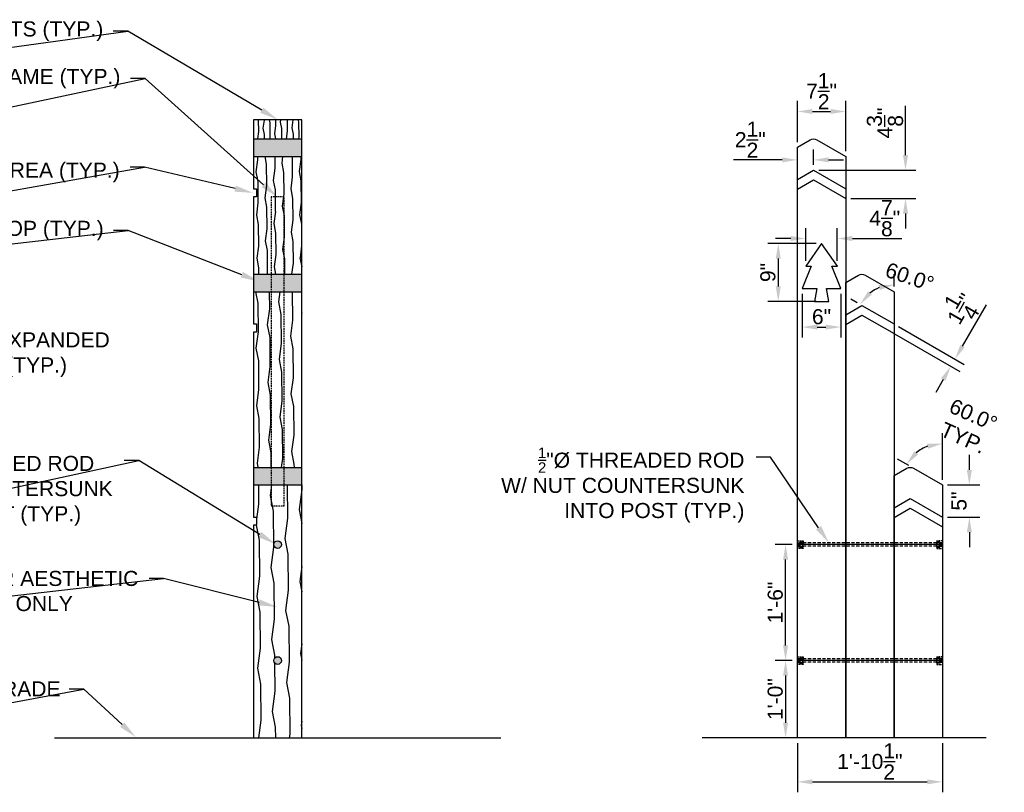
# Model space of a CAD drawing. Header units: feet. Extents: x -114 to 1432, y 355 to 669.
# Tile 92 of 195: x 101 to 254, y 548 to 668. Entities that reach past the tile are written whole.
import ezdxf
from ezdxf import colors
from ezdxf.entities.mleader import LeaderData, LeaderLine
from ezdxf.math import Vec2, Vec3

# ---------------------------------------------------------------- set-up
doc = ezdxf.new("R2010")
doc.units = ezdxf.units.FT
doc.header["$MEASUREMENT"] = 0
doc.linetypes.add('DASHED', pattern=[0.75, 0.5, -0.25])
doc.linetypes.add('HIDDEN', pattern=[0.375, 0.25, -0.125])
doc.layers.add('-HELPER', color=4, linetype='Continuous', plot=False)
for name, color, linetype in [('A-BULLETINBOARD', 3, 'Continuous'), ('A-HATCH', 8, 'Continuous'), ('A-POSTS&BEAMS', 5, 'Continuous'), ('A-ROUTERED', 9, 'Continuous'), ('C-FINISHEDGRADE', 9, 'Continuous'), ('G-ANNO-DIM', 2, 'Continuous'), ('G-ANNO-TXT', 7, 'Continuous'), ('HARDWARE', 7, 'Continuous')]:
    doc.layers.add(name, color=color, linetype=linetype)
doc.styles.add('Arial', font='arial.ttf')
doc.dimstyles.new('MS-16A', dxfattribs={"dimscale": 13, "dimtxt": 0.18, "dimasz": 0.18, "dimexe": 0.125, "dimexo": 0.0625, "dimgap": 0.03125, "dimtad": 1, "dimdec": 3, "dimzin": 3, "dimdsep": 46, "dimlunit": 4, "dimtxsty": 'Arial', "dimcen": 0.03125, "dimclrd": 2, "dimclre": 2, "dimclrt": 7, "dimadec": 1, "dimazin": 0, "dimtfac": 1, "dimtdec": 3, "dimtofl": 0, "dimtmove": 0, "dimatfit": 3, "dimfxl": 1, "dimtolj": 1, "dimtzin": 0, "dimarcsym": 0})
pattern_1 = [(190, (31.716505, 1.729347), (0.0084412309, -0.0478725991), [])]

# ---------------------------------------------------------------- blocks, each defined once
blk = doc.blocks.new('THREADED-ROD')
at = {"layer": 'HARDWARE'}
h = blk.add_hatch(dxfattribs=at)
h.set_pattern_fill('ANSI31', color=256, scale=0.388889, angle=145, style=0)
h.set_pattern_definition(pattern_1)
h.paths.add_polyline_path([(1382.53, 591.7), (1382.8, 591.7), (1382.8, 592.28), (1382.53, 592.28)])
h = blk.add_hatch(dxfattribs=at)
h.set_pattern_fill('ANSI31', color=256, scale=0.388889, angle=145, style=0)
h.set_pattern_definition(pattern_1)
h.paths.add_polyline_path([(1404.84, 591.7), (1404.56, 591.7), (1404.56, 592.28), (1404.84, 592.28)])
for p, q in [((1382.53, 591.7), (1382.53, 592.28)), ((1382.53, 592.28), (1382.8, 592.28)), ((1382.53, 591.7), (1382.8, 591.7)), ((1382.8, 591.64), (1382.8, 592.33)), ((1382.84, 592.42), (1383.3, 592.42)), ((1382.84, 592.24), (1383.3, 592.24)), ((1382.84, 591.73), (1383.3, 591.73)), ((1382.84, 591.55), (1383.3, 591.55)), ((1404.52, 592.42), (1404.06, 592.42)), ((1404.52, 592.24), (1404.06, 592.24)), ((1404.52, 591.73), (1404.06, 591.73)), ((1404.52, 591.55), (1404.06, 591.55)), ((1404.56, 591.64), (1404.56, 592.33)), ((1404.84, 592.28), (1404.56, 592.28)), ((1404.84, 591.7), (1404.56, 591.7)), ((1404.84, 591.7), (1404.84, 592.28))]:
    blk.add_line(p, q, dxfattribs=at)
at = {"layer": 'HARDWARE', "flags": 128}
for points in [[(1383.3, 591.55), (1383.3, 592.42)], [(1404.06, 591.55), (1404.06, 592.42)]]:
    blk.add_lwpolyline(points, dxfattribs=at)
at = {"layer": 'HARDWARE', "linetype": 'DASHED'}
for points in [[(1404.06, 592.24), (1383.3, 592.24)], [(1404.06, 591.74), (1383.3, 591.74)]]:
    blk.add_lwpolyline(points, dxfattribs=at)
at = {"layer": 'HARDWARE'}
for centre, radius, start, end in [((1382.93, 592.33), 0.129, 134.3327, 225.6673), ((1383.65, 591.99), 0.841, 162.5077, 197.4923), ((1382.93, 591.64), 0.129, 134.3327, 225.6673), ((1404.43, 592.33), 0.129, 314.3327, 45.6673), ((1403.72, 591.99), 0.841, 342.5077, 17.4923), ((1404.43, 591.64), 0.129, 314.3327, 45.6673)]:
    blk.add_arc(centre, radius, start, end, dxfattribs=at)
blk = doc.blocks.new('*D645')
at = {"layer": 'Defpoints', "color": 0, "transparency": 16777216}
for p in [(228.98, 653.32), (221.48, 647.76), (228.98, 646.31)]:
    blk.add_point(p, dxfattribs=at)
at = {"layer": 'G-ANNO-DIM', "color": 2, "lineweight": -2, "transparency": 16777216}
for p, q in [((221.48, 648.57), (221.48, 654.95)), ((228.98, 647.13), (228.98, 654.95)), ((223.82, 653.32), (226.64, 653.32))]:
    blk.add_line(p, q, dxfattribs=at)
at = {"layer": 'G-ANNO-DIM', "color": 2, "transparency": 16777216}
for points in [[(223.82, 653.71), (223.82, 652.93), (221.48, 653.32)], [(226.64, 653.71), (226.64, 652.93), (228.98, 653.32)]]:
    blk.add_solid(points, dxfattribs=at)
at = {"layer": 'G-ANNO-DIM', "color": 7, "transparency": 16777216, "insert": (225.23, 656.47), "char_height": 2.34, "attachment_point": 5, "style": 'Arial'}
blk.add_mtext('\\A1;7{\\H1x;\\S1/2;}"', dxfattribs=at)
blk = doc.blocks.new('*D646')
at = {"layer": 'Defpoints', "color": 0, "transparency": 16777216}
for p in [(221.48, 645.8), (221.48, 644.2), (223.98, 644.2)]:
    blk.add_point(p, dxfattribs=at)
at = {"layer": 'G-ANNO-DIM', "color": 2, "lineweight": -2, "transparency": 16777216}
for p, q in [((221.48, 645.01), (221.48, 647.42)), ((223.98, 645.01), (223.98, 647.42)), ((219.14, 645.8), (211.55, 645.8)), ((226.32, 645.8), (228.66, 645.8))]:
    blk.add_line(p, q, dxfattribs=at)
at = {"layer": 'G-ANNO-DIM', "color": 2, "transparency": 16777216}
for points in [[(219.14, 646.19), (219.14, 645.41), (221.48, 645.8)], [(226.32, 646.19), (226.32, 645.41), (223.98, 645.8)]]:
    blk.add_solid(points, dxfattribs=at)
at = {"layer": 'G-ANNO-DIM', "color": 7, "transparency": 16777216, "insert": (214.17, 648.94), "char_height": 2.34, "attachment_point": 5, "style": 'Arial'}
blk.add_mtext('\\A1;2{\\H1x;\\S1/2;}"', dxfattribs=at)
blk = doc.blocks.new('*D647')
at = {"layer": 'Defpoints', "color": 0, "transparency": 16777216}
for p in [(225.23, 632.81), (218.51, 623.81), (225.23, 623.81)]:
    blk.add_point(p, dxfattribs=at)
at = {"layer": 'G-ANNO-DIM', "color": 2, "lineweight": -2, "transparency": 16777216}
for p, q in [((224.42, 632.81), (216.88, 632.81)), ((218.51, 630.47), (218.51, 626.15)), ((224.42, 623.81), (216.88, 623.81))]:
    blk.add_line(p, q, dxfattribs=at)
at = {"layer": 'G-ANNO-DIM', "color": 2, "transparency": 16777216}
for points in [[(218.12, 630.47), (218.9, 630.47), (218.51, 632.81)], [(218.12, 626.15), (218.9, 626.15), (218.51, 623.81)]]:
    blk.add_solid(points, dxfattribs=at)
at = {"layer": 'G-ANNO-DIM', "color": 7, "transparency": 16777216, "insert": (216.91, 628.31), "char_height": 2.34, "attachment_point": 5, "rotation": 90, "style": 'Arial'}
blk.add_mtext('\\A1;9"', dxfattribs=at)
blk = doc.blocks.new('*D648')
at = {"layer": 'Defpoints', "color": 0, "transparency": 16777216}
for p in [(222.23, 625.81), (228.23, 625.81), (228.23, 619.83)]:
    blk.add_point(p, dxfattribs=at)
at = {"layer": 'G-ANNO-DIM', "color": 2, "lineweight": -2, "transparency": 16777216}
for p, q in [((222.23, 625), (222.23, 618.2)), ((228.23, 625), (228.23, 618.2)), ((224.57, 619.83), (225.89, 619.83))]:
    blk.add_line(p, q, dxfattribs=at)
at = {"layer": 'G-ANNO-DIM', "color": 2, "transparency": 16777216}
for points in [[(224.57, 620.22), (224.57, 619.44), (222.23, 619.83)], [(225.89, 620.22), (225.89, 619.44), (228.23, 619.83)]]:
    blk.add_solid(points, dxfattribs=at)
at = {"layer": 'G-ANNO-DIM', "color": 7, "transparency": 16777216, "insert": (225.23, 621.43), "char_height": 2.34, "attachment_point": 5, "style": 'Arial'}
blk.add_mtext('\\A1;6"', dxfattribs=at)
blk = doc.blocks.new('*D649')
at = {"layer": 'Defpoints', "color": 0, "transparency": 16777216}
for p in [(227.68, 633.59), (222.78, 629.31), (227.68, 629.31)]:
    blk.add_point(p, dxfattribs=at)
at = {"layer": 'G-ANNO-DIM', "color": 2, "lineweight": -2, "transparency": 16777216}
for p, q in [((222.78, 630.13), (222.78, 635.22)), ((227.68, 630.13), (227.68, 635.22)), ((220.44, 633.59), (218.1, 633.59)), ((230.02, 633.59), (237.69, 633.59))]:
    blk.add_line(p, q, dxfattribs=at)
at = {"layer": 'G-ANNO-DIM', "color": 2, "transparency": 16777216}
for points in [[(220.44, 633.98), (220.44, 633.2), (222.78, 633.59)], [(230.02, 633.98), (230.02, 633.2), (227.68, 633.59)]]:
    blk.add_solid(points, dxfattribs=at)
at = {"layer": 'G-ANNO-DIM', "color": 7, "transparency": 16777216, "insert": (235.04, 636.74), "char_height": 2.34, "attachment_point": 5, "style": 'Arial'}
blk.add_mtext('\\A1;4{\\H1x;\\S7/8;}"', dxfattribs=at)
blk = doc.blocks.new('*D650')
at = {"layer": 'Defpoints', "color": 0, "transparency": 16777216}
for p in [(239.85, 600.24), (239.48, 597.91), (243.98, 595.31), (243.98, 595.31), (243.98, 556.05)]:
    blk.add_point(p, dxfattribs=at)
at = {"layer": 'G-ANNO-DIM', "color": 2, "lineweight": -2, "transparency": 16777216}
for p, q in [((243.98, 596.13), (243.98, 603.37)), ((238.78, 598.32), (237.01, 599.34))]:
    blk.add_line(p, q, dxfattribs=at)
blk.add_arc((243.98, 595.31), 6.43, 110.9677, 129.0323, dxfattribs=at)
at = {"layer": 'G-ANNO-DIM', "color": 2, "transparency": 16777216}
for points in [[(241.61, 601.7), (241.75, 600.93), (243.98, 601.74)], [(240.23, 600.06), (239.64, 600.56), (238.41, 598.53)]]:
    blk.add_solid(points, dxfattribs=at)
at = {"layer": 'G-ANNO-DIM', "color": 7, "transparency": 16777216, "insert": (248.01, 604.42), "char_height": 2.34, "width": 9.1477, "attachment_point": 5, "rotation": 336.129, "style": 'Arial'}
blk.add_mtext('\\A1;60.0°\\PTYP.', dxfattribs=at)
blk = doc.blocks.new('*D651')
at = {"layer": 'Defpoints', "color": 0, "transparency": 16777216}
for p in [(236.48, 625.31), (232.56, 624.99), (231.48, 623.2), (236.48, 620.31), (236.48, 556.05)]:
    blk.add_point(p, dxfattribs=at)
at = {"layer": 'G-ANNO-DIM', "color": 2, "lineweight": -2, "transparency": 16777216}
for p, q in [((236.48, 626.13), (236.48, 628.04)), ((230.78, 623.61), (229.79, 624.18))]:
    blk.add_line(p, q, dxfattribs=at)
blk.add_arc((236.48, 620.31), 6.1, 112.1135, 127.8865, dxfattribs=at)
at = {"layer": 'G-ANNO-DIM', "color": 2, "transparency": 16777216}
for points in [[(233.03, 624.87), (232.44, 625.38), (231.2, 623.36)], [(234.11, 626.35), (234.26, 625.58), (236.48, 626.41)]]:
    blk.add_solid(points, dxfattribs=at)
at = {"layer": 'G-ANNO-DIM', "color": 7, "transparency": 16777216, "insert": (238.92, 627.62), "char_height": 2.34, "attachment_point": 5, "rotation": 341.5509, "style": 'Arial'}
blk.add_mtext('\\A1;60.0°', dxfattribs=at)
blk = doc.blocks.new('*D652')
at = {"layer": 'Defpoints', "color": 0, "transparency": 16777216}
for p in [(243.98, 595.31), (243.98, 590.31), (248.17, 590.31)]:
    blk.add_point(p, dxfattribs=at)
at = {"layer": 'G-ANNO-DIM', "color": 2, "lineweight": -2, "transparency": 16777216}
for p, q in [((248.17, 597.65), (248.17, 599.99)), ((244.8, 595.31), (249.8, 595.31)), ((244.8, 590.31), (249.8, 590.31)), ((248.17, 587.97), (248.17, 585.63))]:
    blk.add_line(p, q, dxfattribs=at)
at = {"layer": 'G-ANNO-DIM', "color": 2, "transparency": 16777216}
for points in [[(247.78, 597.65), (248.56, 597.65), (248.17, 595.31)], [(247.78, 587.97), (248.56, 587.97), (248.17, 590.31)]]:
    blk.add_solid(points, dxfattribs=at)
at = {"layer": 'G-ANNO-DIM', "color": 7, "transparency": 16777216, "insert": (246.58, 592.81), "char_height": 2.34, "attachment_point": 5, "rotation": 90, "style": 'Arial'}
blk.add_mtext('\\A1;5"', dxfattribs=at)
blk = doc.blocks.new('*D588')
at = {"layer": 'Defpoints', "color": 0, "transparency": 16777216}
for p in [(223.98, 644.2), (238.26, 644.2), (228.98, 639.81)]:
    blk.add_point(p, dxfattribs=at)
at = {"layer": 'G-ANNO-DIM', "color": 2, "lineweight": -2, "transparency": 16777216}
for p, q in [((238.26, 646.54), (238.26, 654.17)), ((224.8, 644.2), (239.88, 644.2)), ((229.8, 639.81), (239.88, 639.81)), ((238.26, 637.47), (238.26, 635.13))]:
    blk.add_line(p, q, dxfattribs=at)
at = {"layer": 'G-ANNO-DIM', "color": 2, "transparency": 16777216}
for points in [[(237.87, 646.54), (238.65, 646.54), (238.26, 644.2)], [(237.87, 637.47), (238.65, 637.47), (238.26, 639.81)]]:
    blk.add_solid(points, dxfattribs=at)
at = {"layer": 'G-ANNO-DIM', "color": 7, "transparency": 16777216, "insert": (235.07, 651.53), "char_height": 2.34, "attachment_point": 5, "rotation": 90, "style": 'Arial'}
blk.add_mtext('\\A1;4{\\H1x;\\S3/8;}"', dxfattribs=at)
blk = doc.blocks.new('*D653')
at = {"layer": 'Defpoints', "color": 0, "transparency": 16777216}
for p in [(235.83, 619.19), (236.48, 620.31), (245.29, 613.73)]:
    blk.add_point(p, dxfattribs=at)
at = {"layer": 'G-ANNO-DIM', "color": 2, "lineweight": -2, "transparency": 16777216}
for p, q in [((247.11, 616.88), (250.81, 623.29)), ((237.19, 619.91), (247.35, 614.04)), ((236.54, 618.78), (246.7, 612.92)), ((244.12, 611.7), (242.95, 609.68))]:
    blk.add_line(p, q, dxfattribs=at)
at = {"layer": 'G-ANNO-DIM', "color": 2, "transparency": 16777216}
for points in [[(246.77, 617.08), (247.45, 616.69), (245.94, 614.85)], [(243.78, 611.9), (244.46, 611.51), (245.29, 613.73)]]:
    blk.add_solid(points, dxfattribs=at)
at = {"layer": 'G-ANNO-DIM', "color": 7, "transparency": 16777216, "insert": (246.82, 622.67), "char_height": 2.34, "attachment_point": 5, "rotation": 60, "style": 'Arial'}
blk.add_mtext('\\A1;1{\\H1x;\\S1/4;}"', dxfattribs=at)
blk = doc.blocks.new('*D660')
at = {"layer": 'Defpoints', "color": 0, "transparency": 16777216}
for p in [(221.48, 556.05), (243.98, 556.05), (243.98, 549.2)]:
    blk.add_point(p, dxfattribs=at)
at = {"layer": 'G-ANNO-DIM', "color": 2, "lineweight": -2, "transparency": 16777216}
for p, q in [((221.48, 555.23), (221.48, 547.58)), ((243.98, 555.23), (243.98, 547.58)), ((223.82, 549.2), (241.64, 549.2))]:
    blk.add_line(p, q, dxfattribs=at)
at = {"layer": 'G-ANNO-DIM', "color": 2, "transparency": 16777216}
for points in [[(223.82, 549.59), (223.82, 548.81), (221.48, 549.2)], [(241.64, 549.59), (241.64, 548.81), (243.98, 549.2)]]:
    blk.add_solid(points, dxfattribs=at)
at = {"layer": 'G-ANNO-DIM', "color": 7, "transparency": 16777216, "insert": (232.73, 552.37), "char_height": 2.34, "attachment_point": 5, "style": 'Arial'}
blk.add_mtext('\\A1;1\'-10{\\H1x;\\S1/2;}"', dxfattribs=at)
blk = doc.blocks.new('*D678')
at = {"layer": 'Defpoints', "color": 0, "transparency": 16777216}
for p in [(221.48, 568.05), (219.65, 556.05), (221.48, 556.05)]:
    blk.add_point(p, dxfattribs=at)
at = {"layer": 'G-ANNO-DIM', "color": 2, "lineweight": -2, "transparency": 16777216}
for p, q in [((220.67, 568.05), (218.03, 568.05)), ((219.65, 565.71), (219.65, 558.39)), ((220.67, 556.05), (218.03, 556.05))]:
    blk.add_line(p, q, dxfattribs=at)
at = {"layer": 'G-ANNO-DIM', "color": 2, "transparency": 16777216}
for points in [[(219.26, 565.71), (220.04, 565.71), (219.65, 568.05)], [(219.26, 558.39), (220.04, 558.39), (219.65, 556.05)]]:
    blk.add_solid(points, dxfattribs=at)
at = {"layer": 'G-ANNO-DIM', "color": 7, "transparency": 16777216, "insert": (218.05, 562.05), "char_height": 2.34, "attachment_point": 5, "rotation": 90, "style": 'Arial'}
blk.add_mtext('\\A1;1\'-0"', dxfattribs=at)
blk = doc.blocks.new('*D679')
at = {"layer": 'Defpoints', "color": 0, "transparency": 16777216}
for p in [(219.65, 586.05), (221.48, 586.05), (221.48, 568.05)]:
    blk.add_point(p, dxfattribs=at)
at = {"layer": 'G-ANNO-DIM', "color": 2, "lineweight": -2, "transparency": 16777216}
for p, q in [((220.67, 586.05), (218.03, 586.05)), ((219.65, 570.39), (219.65, 583.71)), ((220.67, 568.05), (218.03, 568.05))]:
    blk.add_line(p, q, dxfattribs=at)
at = {"layer": 'G-ANNO-DIM', "color": 2, "transparency": 16777216}
for points in [[(219.26, 583.71), (220.04, 583.71), (219.65, 586.05)], [(219.26, 570.39), (220.04, 570.39), (219.65, 568.05)]]:
    blk.add_solid(points, dxfattribs=at)
at = {"layer": 'G-ANNO-DIM', "color": 7, "transparency": 16777216, "insert": (218.05, 577.05), "char_height": 2.34, "attachment_point": 5, "rotation": 90, "style": 'Arial'}
blk.add_mtext('\\A1;1\'-6"', dxfattribs=at)

msp = doc.modelspace()

# ---------------------------------------------------------------- hatches: boundary and pattern name
at = {"layer": 'A-HATCH'}
h = msp.add_hatch(dxfattribs=at)
h.set_pattern_fill('WOOD1', color=256, scale=2, angle=64, pattern_type=2)
h.set_pattern_definition([(280.8699, (-17.858, 1.59578), (-0.9649496, 7.14624883), [1, -9]), (270.5651, (-16.7927, 2.4113), (0.9208489, -2.67433), [2.236068, -2.236068]), (262.4349, (-15.8939, 1.97294), (0.04410025, -4.47191786), [1.264912, -5.059644])])
h.paths.add_polyline_path([(137.0539, 652.0457), (137.0539, 649.0457), (144.5539, 649.0457), (144.5539, 652.0457)])
h = msp.add_hatch(dxfattribs=at)
h.set_pattern_fill('WOOD3', color=256, scale=3, angle=58, pattern_type=2)
h.set_pattern_definition([(53.2364, (-16.8436, 0.27026), (-20.03145997, -26.39584525), [0.361248, -35.763537]), (69.3099, (-16.6274, 0.55966), (3.8148941, 11.7663331), [0.458913, -14.838147]), (103, (-16.4653, 0.989), (-2.544145, 1.589758), [0.339411, -3.903228]), (104.8476, (-16.5416, 1.31969), (-15.90554446, 59.464390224), [0.657951, -65.137185]), (70.9946, (-16.7102, 1.95567), (-9.21953894, -26.076812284), [0.400251, -39.624741]), (58, (-16.58, 2.334), (-0.954386, 4.133902), [0.75, -2.25]), (48.5377, (-16.1824, 2.97014), (-10.49292975, -11.13096858), [0.364965, -17.883321]), (52.2894, (-17.53052, 0.6995), (-16.85196685, -21.30753725), [0.301497, -29.848131]), (58, (-17.346, 0.938), (-0.954386, 4.133902), [0.45, -2.55]), (86.3008, (-17.10764, 1.31963), (2.222439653, 37.52413562), [0.442944, -43.851525]), (110.125, (-17.07907, 1.76165), (6.36168502, -18.12536943), [0.684105, -33.521157]), (97.2894, (-17.31445, 2.404), (-3.18217273, 23.213655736), [0.426381, -42.211632]), (64.3402, (-17.36854, 2.82692), (10.17391309, 21.94291309), [0.543324, -26.622831]), (46.1113, (-17.13327, 3.31667), (-29.889064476, -30.848723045), [0.582495, -57.666969]), (51.2902, (-18.31921, 1.19232), (16.85195044, 21.30755307), [0.513516, -50.83821]), (61.3665, (-17.99807, 1.59303), (22.891951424, 42.29608211), [0.510882, -50.577279]), (91.6901, (-17.75325, 2.0414), (-0.6353672, -6.6780474), [0.540834, -10.275822]), (105.4896, (-17.7692, 2.58203), (-12.08804607, 42.92876878), [0.488364, -48.348096]), (72.9314, (-17.89963, 3.05265), (9.854911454, 32.75485707), [0.465726, -46.106799]), (58, (-17.763, 3.498), (-0.954386, 4.133902), [0.36, -2.64]), (45.0054, (-17.57216, 3.80316), (19.39610377, 19.717788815), [0.400251, -39.624741]), (58, (-15.9183, 0.7887), (-0.954386, 4.133902), [0, -3]), (281.1524, (-16.07733, 1.38333), (-11.771664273, 60.418771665), [0.657951, -65.137185]), (264.5651, (-18.4942, 2.3276), (0.9543912, -4.133902), [0.268329, -6.439875]), (246.1301, (-18.51963, 2.06044), (-6.99440375, -16.85462193), [0.424263, -20.788938]), (214.8014, (-18.6913, 1.67246), (-13.03708048, -9.54120306), [0.228474, -22.618845]), (84.5651, (-16.0773, 1.3833), (-0.9543912, 4.133902), [0.335409, -6.372795]), (64.7098, (-16.04556, 1.71723), (-11.763693, -24.4870492), [0.513516, -50.83821]), (47.8753, (-15.82619, 2.18153), (34.658335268, 38.481162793), [0.853287, -84.475488]), (47.6952, (-16.56375, 0.09539), (12.08267953, 13.67511853), [0.335409, -33.205608]), (73.5241, (-16.338, 0.34345), (-9.854910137, -32.754859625), [0.560445, -55.484178]), (100.8789, (-16.17904, 0.88088), (9.86287827, -52.150970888), [0.57315, -56.741769]), (92.6952, (-16.28722, 1.44373), (-1.911463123, 36.569746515), [0.474342, -46.959822]), (67.4623, (-16.3095, 1.91755), (5.40465064, 14.31047825), [0.547449, -17.70084]), (51.4181, (-16.09969, 2.42318), (-32.114139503, -40.07096212), [0.785175, -77.73234]), (49.8699, (-17.1998, 0.49282), (-12.08268905, -13.6751084), [0.424263, -20.788938]), (69.3099, (-16.92634, 0.8172), (3.8148941, 11.7663331), [0.458913, -14.838147]), (100.5104, (-16.7642, 1.24652), (7.95406976, -43.88317241), [0.488364, -48.348096]), (103, (-16.8533, 1.7267), (-2.544145, 1.589758), [0.551544, -3.691098]), (75.354, (-16.97735, 2.2641), (-10.49029135, -39.43290332), [0.502893, -49.786272]), (54.6335, (-16.8502, 2.75065), (-27.980295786, -39.11653167), [0.510882, -50.577279]), (40.8973, (-16.5545, 3.16726), (23.53000208, 20.672181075), [0.408045, -40.396368]), (49.2538, (-17.83582, 0.89026), (13.67245846, 16.219243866), [0.394587, -39.064251]), (72.9314, (-17.57827, 1.1892), (9.854911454, 32.75485707), [0.465726, -46.106799]), (90.0054, (-17.44157, 1.63442), (-0.31635161, -17.4899939), [0.56604, -27.735906]), (107.8991, (-17.44163, 2.20046), (15.586548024, -48.65243661), [0.745185, -73.77327]), (73.9454, (-17.67065, 2.90958), (-3.81488737, -11.7663351), [0.436806, -21.403524]), (51.991, (-17.54985, 3.32935), (18.441720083, 23.851685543), [0.57315, -56.741769]), (34.8014, (-17.1969, 3.78094), (13.03708048, 9.54120306), [0.228474, -22.618845]), (48.5377, (-18.59907, 1.3672), (-10.49292975, -11.13096858), [0.364965, -17.883321]), (68.008, (-18.35741, 1.6407), (12.3990376, 31.165107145), [0.517881, -51.27015]), (95.4054, (-18.16348, 2.12089), (-4.77462888, 48.97145033), [0.642027, -63.560775]), (87.0546, (-15.6798, 1.1703), (0.95172794, 24.16804221), [0.308868, -30.578022]), (68.7843, (-15.66394, 1.47877), (-17.80368963, -45.475581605), [0.641328, -63.491349]), (50.875, (-15.43186, 2.07663), (-13.67244507, -16.21925592), [0.725604, -23.46117])])
h.paths.add_polyline_path([(144.5539, 646.3137), (144.5539, 649.0457), (137.0539, 649.0457), (137.0539, 646.3137)])
h.paths.add_polyline_path([(137.0539, 628.0457), (137.0539, 625.3137), (144.5539, 625.3137), (144.5539, 628.0457)])
h.paths.add_polyline_path([(144.5539, 595.3137), (144.5539, 598.0457), (137.0539, 598.0457), (137.0539, 595.3137)])
h = msp.add_hatch(dxfattribs=at)
h.set_pattern_fill('WOOD1', color=256, scale=3, angle=64, pattern_type=2)
h.set_pattern_definition([(280.8699, (-18.58144, 2.39367), (-1.4474244, 10.71937324), [1.5, -13.5]), (270.5651, (-16.9835, 3.617), (1.3812733, -4.011495), [3.354102, -3.354102]), (262.4349, (-15.6353, 2.9594), (0.0661504, -6.7078768), [1.897368, -7.589466])])
h.paths.add_polyline_path([(137.0539, 628.0457), (144.5539, 628.0457), (144.5539, 646.3137), (137.0539, 646.3137), (137.0539, 641.3137), (137.5539, 641.3137), (137.5539, 640.0637), (137.0539, 640.0637)])
h = msp.add_hatch(dxfattribs=at)
h.set_pattern_fill('WOOD1', color=256, scale=4, angle=64, pattern_type=2)
h.set_pattern_definition([(280.8699, (-19.3049, 3.19156), (-1.9298992, 14.2924977), [2, -18]), (270.5651, (-17.1742, 4.8226), (1.841698, -5.34866), [4.472136, -4.472136]), (262.4349, (-15.3767, 3.9459), (0.0882005, -8.9438357), [2.529824, -10.119288])])
h.paths.add_polyline_path([(137.0539, 598.0457), (144.5539, 598.0457), (144.5539, 625.3137), (137.0539, 625.3137), (137.0539, 620.3137), (137.5539, 620.3137), (137.5539, 619.0637), (137.0539, 619.0637)])
h = msp.add_hatch(dxfattribs=at)
h.set_pattern_fill('WOOD1', color=256, scale=5, angle=64, pattern_type=2)
h.set_pattern_definition([(280.8699, (-20.0283, 3.9894), (-2.412374, 17.865622), [2.5, -22.5]), (270.5651, (-17.365, 6.0283), (2.302122, -6.685825), [5.59017, -5.59017]), (262.4349, (-15.118, 4.9323), (0.1102506, -11.1797947), [3.16228, -12.64911])])
h.paths.add_polyline_path([(137.0539, 556.0457), (144.5539, 556.0457), (144.5539, 595.3137), (137.0539, 595.3137), (137.0539, 590.3137), (137.5539, 590.3137), (137.5539, 589.0637), (137.0539, 589.0637)])
h.paths.add_polyline_path([(140.2102, 586.0457, -1), (141.3977, 586.0457, -1)], flags=16)
h.paths.add_polyline_path([(141.3977, 568.0457, -1), (140.2102, 568.0457, -1)], flags=16)
at = {"layer": 'A-ROUTERED'}
h = msp.add_hatch(color=256, dxfattribs=at)
h.dxf.hatch_style = 1
h.paths.add_polyline_path([(141.3977, 568.0457, 1), (140.2102, 568.0457, 1)])
h.paths.add_polyline_path([(141.3977, 586.0457, 1), (140.2102, 586.0457, 1)])

# ---------------------------------------------------------------- linework, layer by layer
at = {"layer": '-HELPER'}
for points in [[(243.9833, 586.0457), (221.4833, 586.0457)], [(243.9833, 568.0457), (221.4833, 568.0457)]]:
    msp.add_lwpolyline(points, dxfattribs=at)
at = {"layer": 'A-BULLETINBOARD', "linetype": 'HIDDEN'}
msp.add_lwpolyline([(141.8039, 640.0457), (139.8039, 640.0457), (139.8039, 592.0457), (141.8039, 592.0457)], close=True, dxfattribs=at)
at = {"layer": 'A-POSTS&BEAMS'}
for points in [[(144.5539, 556.0457), (144.5539, 652.0457), (137.0539, 652.0457), (137.0539, 641.3137), (137.5539, 641.3137), (137.5539, 640.0637), (137.0539, 640.0637), (137.0539, 620.3137), (137.5539, 620.3137), (137.5539, 619.0637), (137.0539, 619.0637), (137.0539, 590.3137), (137.5539, 590.3137), (137.5539, 589.0637), (137.0539, 589.0637), (137.0539, 556.0457)], [(137.0539, 649.0457), (144.5539, 649.0457)], [(137.0539, 646.3137), (144.5539, 646.3137)], [(221.4833, 642.757), (223.9833, 644.2004), (228.9833, 641.3137)], [(221.4833, 641.257), (223.9833, 642.7004), (228.9833, 639.8137)], [(137.0539, 628.0457), (144.5539, 628.0457)], [(137.0539, 625.3137), (144.5539, 625.3137)], [(228.9833, 621.757), (231.4833, 623.2004), (236.4833, 620.3137)], [(228.9833, 620.257), (231.4833, 621.7004), (236.4833, 618.8137)], [(137.0539, 598.0457), (144.5539, 598.0457)], [(137.0539, 595.3137), (144.5539, 595.3137)], [(236.4833, 591.757), (238.9833, 593.2004), (243.9833, 590.3137)], [(236.4833, 590.257), (238.9833, 591.7004), (243.9833, 588.8137)]]:
    msp.add_lwpolyline(points, dxfattribs=at)
for points in [[(221.4833, 556.0457), (221.4833, 647.757), (223.4833, 648.9117, -0.26794919), (224.4833, 648.9117), (228.9833, 646.3137), (228.9833, 556.0457)], [(228.9833, 556.0457), (228.9833, 626.757), (230.9833, 627.9117, -0.26794919), (231.9833, 627.9117), (236.4833, 625.3137), (236.4833, 556.0457)], [(236.4833, 556.0457), (236.4833, 596.757), (238.4833, 597.9117, -0.26794919), (239.4833, 597.9117), (243.9833, 595.3137), (243.9833, 556.0457)]]:
    msp.add_lwpolyline(points, format="xyb", dxfattribs=at)
msp.add_lwpolyline([(225.2333, 632.8137), (222.7826, 629.3137), (223.6322, 629.3137), (222.2333, 625.8137), (224.4833, 625.8137), (224.1306, 623.8137), (226.336, 623.8137), (225.9833, 625.8137), (228.2333, 625.8137), (226.8344, 629.3137), (227.684, 629.3137)], close=True, dxfattribs=at)
at = {"layer": 'A-POSTS&BEAMS', "linetype": 'HIDDEN'}
for points in [[(221.4833, 586.6395), (222.3548, 586.6395), (222.3548, 585.452), (221.4833, 585.452)], [(243.9833, 586.6395), (243.1118, 586.6395), (243.1118, 585.452), (243.9833, 585.452)], [(221.4833, 568.6395), (222.3548, 568.6395), (222.3548, 567.452), (221.4833, 567.452)], [(243.9833, 568.6395), (243.1118, 568.6395), (243.1118, 567.452), (243.9833, 567.452)]]:
    msp.add_lwpolyline(points, dxfattribs=at)
at = {"layer": 'A-POSTS&BEAMS'}
for centre in [(140.8039, 586.0457), (140.8039, 568.0457)]:
    msp.add_circle(centre, 0.5938, dxfattribs=at)
at = {"layer": 'C-FINISHEDGRADE'}
for points in [[(106.1768, 556.0457), (175.4311, 556.0457)], [(250.7969, 556.0457), (206.7203, 556.0457)]]:
    msp.add_lwpolyline(points, dxfattribs=at)

# ---------------------------------------------------------------- block references
at = {"layer": 'HARDWARE'}
for p in [(-1160.9481, -5.9414), (-1160.9481, -23.9414)]:
    msp.add_blockref('THREADED-ROD', p, dxfattribs=at)

# ---------------------------------------------------------------- dimensions: what is measured, and where the dimension line sits
at = {"layer": 'G-ANNO-DIM'}
for base, p1, p2, picture, middle in [((228.9833, 653.3246), (221.4833, 647.757), (228.9833, 646.3137), '*D645', (225.2333, 656.4704)), ((228.2333, 619.8265), (222.2333, 625.8137), (228.2333, 625.8137), '*D648', (225.2333, 621.4275)), ((243.9833, 549.2002), (221.4833, 556.0457), (243.9833, 556.0457), '*D660', (232.7333, 552.366))]:
    dim = msp.add_linear_dim(base=base, p1=p1, p2=p2, dimstyle='MS-16A', dxfattribs=at)
    dim.commit()
    dim.dimension.update_dxf_attribs({"geometry": picture, "text_midpoint": middle})
for base, p1, p2, angle, picture, middle, dimtype in [((238.2576, 644.2004), (228.9833, 639.8137), (223.9833, 644.2004), 90, '*D588', (238.2576, 651.5277), 160), ((245.2888, 613.7298), (236.4833, 620.3137), (235.8338, 619.1887), 240, '*D653', (249.5425, 621.0974), 161), ((248.1725, 590.3137), (243.9833, 595.3137), (243.9833, 590.3137), 90, '*D652', (248.1725, 592.8137), 160)]:
    dim = msp.add_linear_dim(base=base, p1=p1, p2=p2, angle=angle, dimstyle='MS-16A', dxfattribs=at)
    dim.commit()
    dim.dimension.update_dxf_attribs({"geometry": picture, "text_midpoint": middle, "dimtype": dimtype})
for base, p1, p2, picture, middle in [((221.4833, 645.7981), (223.9833, 644.2004), (221.4833, 644.2004), '*D646', (214.1749, 645.7981)), ((227.684, 633.5944), (222.7826, 629.3137), (227.684, 629.3137), '*D649', (235.0397, 633.5944))]:
    dim = msp.add_linear_dim(base=base, p1=p1, p2=p2, dimstyle='MS-16A', dxfattribs=at)
    dim.commit()
    dim.dimension.update_dxf_attribs({"geometry": picture, "text_midpoint": middle, "dimtype": 160})
for base, p1, p2, picture, middle in [((218.5093, 623.8137), (225.2333, 632.8137), (225.2333, 623.8137), '*D647', (216.9083, 628.3137)), ((219.6532, 586.0457), (221.4833, 568.0457), (221.4833, 586.0457), '*D679', (218.0522, 577.0457)), ((219.6532, 556.0457), (221.4833, 568.0457), (221.4833, 556.0457), '*D678', (218.0522, 562.0457))]:
    dim = msp.add_linear_dim(base=base, p1=p1, p2=p2, angle=90, dimstyle='MS-16A', dxfattribs=at)
    dim.commit()
    dim.dimension.update_dxf_attribs({"geometry": picture, "text_midpoint": middle})
dim = msp.add_angular_dim_2l(base=(232.5618, 624.9871), line1=((236.4833, 625.3137), (236.4833, 556.0457)), line2=((231.4833, 623.2004), (236.4833, 620.3137)), dimstyle='MS-16A', dxfattribs=at)
dim.commit()
dim.dimension.update_dxf_attribs({"geometry": '*D651', "text_midpoint": (238.4139, 626.1008), "dimtype": 162})
dim = msp.add_angular_dim_2l(base=(239.8501, 600.2394), line1=((243.9833, 595.3137), (243.9833, 556.0457)), line2=((239.4833, 597.9117), (243.9833, 595.3137)), text='<>\\PTYP.', dimstyle='MS-16A', dxfattribs=at)
dim.commit()
dim.dimension.update_dxf_attribs({"geometry": '*D650', "text_midpoint": (246.5854, 601.1937), "dimtype": 162})

# ---------------------------------------------------------------- leaders
at = {"layer": 'G-ANNO-TXT'}
ml = msp.add_multileader_mtext('Standard', dxfattribs=at)
ml.set_content('8"x8"x10\'  TIMBER POSTS (TYP.)', color=7, style='Arial')
ml.set_leader_properties(color=2, linetype='ByLayer', lineweight=-1)
ml.build(insert=Vec2(0, 0))
ml.multileader.update_dxf_attribs({"dogleg_length": 0.125, "arrow_head_size": 2.88, "scale": 18})
ctx = ml.context
ctx.base_point, ctx.scale, ctx.char_height, ctx.arrow_head_size, ctx.landing_gap_size, ctx.plane_origin = Vec3(61.9659, 665.7904), 18, 2.34, 2.88, 1.8, Vec3(1.3583, 649.6334)
notes = []
notes.append((ctx, [(1, (1, 1, 0), (117.5577, 665.7904), (-1, 0), 2.25, [(0, [(1.3583, 649.6334)], 0, []), (1, [(140.8405, 652.0419)], 0, [])])]))
ctx.mtext.insert, ctx.mtext.flow_direction = Vec3(63.7659, 667.3044), 5
ml = msp.add_multileader_mtext('Standard', dxfattribs=at)
ml.set_content('2"x2" ANGLE STEEL FRAME (TYP.)', color=7, style='Arial')
ml.set_leader_properties(color=2, linetype='ByLayer', lineweight=-1)
ml.build(insert=Vec2(0, 0))
ml.multileader.update_dxf_attribs({"dogleg_length": 0.125, "arrow_head_size": 2.88, "scale": 18})
ctx = ml.context
ctx.base_point, ctx.scale, ctx.char_height, ctx.arrow_head_size, ctx.landing_gap_size, ctx.plane_origin = Vec3(61.0666, 658.4209), 18, 2.34, 2.88, 1.8, Vec3(20.3782, 639.1695)
notes.append((ctx, [(1, (1, 1, 0), (120.2498, 658.4209), (-1, 0), 2.25, [(0, [(28.2013, 639.0187)], 0, []), (1, [(140.7693, 640.0234)], 0, [])])]))
ctx.mtext.insert, ctx.mtext.flow_direction = Vec3(62.8666, 659.9348), 5
ml = msp.add_multileader_mtext('Standard', dxfattribs=at)
ml.set_content('\\A1;{\\H0.7x;\\S1/2;}" DEPTH ROUTERED AREA (TYP.)', color=7, style='Arial')
ml.set_leader_properties(color=2, linetype='ByLayer', lineweight=-1)
ml.build(insert=Vec2(0, 0))
ml.multileader.update_dxf_attribs({"dogleg_length": 0.125, "arrow_head_size": 2.88, "scale": 18})
ctx = ml.context
ctx.base_point, ctx.scale, ctx.char_height, ctx.arrow_head_size, ctx.landing_gap_size, ctx.plane_origin = Vec3(60.6786, 644.6546), 18, 2.34, 2.88, 1.8, Vec3(42.1345, 641.6262)
notes.append((ctx, [(1, (1, 1, 0), (120.1655, 644.6546), (-1, 0), 2.25, [(1, [(42.3248, 642.3922), (42.0286, 630.9321)], 0, []), (2, [(137.0329, 640.6675)], 0, [])])]))
ctx.mtext.insert, ctx.mtext.flow_direction = Vec3(62.4786, 646.1686), 5
ml = msp.add_multileader_mtext('Standard', dxfattribs=at)
ml.set_content('CHAMFERED POST TOP (TYP.)', color=7, style='Arial')
ml.set_leader_properties(color=2, linetype='ByLayer', lineweight=-1)
ml.build(insert=Vec2(0, 0))
ml.multileader.update_dxf_attribs({"dogleg_length": 0.125, "arrow_head_size": 2.88, "scale": 18})
ctx = ml.context
ctx.base_point, ctx.scale, ctx.char_height, ctx.arrow_head_size, ctx.landing_gap_size, ctx.plane_origin = Vec3(63.5287, 634.8253), 18, 2.34, 2.88, 1.8, Vec3(50.2085, 627.1052)
notes.append((ctx, [(1, (1, 1, 0), (117.5897, 634.8253), (-1, 0), 2.25, [(0, [(50.2085, 627.1052)], 0, []), (1, [(137.9344, 626.9195)], 0, [])])]))
ctx.mtext.insert, ctx.mtext.flow_direction = Vec3(65.3287, 636.3392), 5
ml = msp.add_multileader_mtext('Standard', dxfattribs=at)
ml.set_content('SELF WEATHERING EXPANDED\\PMETAL BACKING (TYP.)', color=7, style='Arial')
ml.set_leader_properties(color=2, linetype='ByLayer', lineweight=-1)
ml.build(insert=Vec2(0, 0))
ml.multileader.update_dxf_attribs({"dogleg_length": 0.125, "arrow_head_size": 2.88, "scale": 18})
ctx = ml.context
ctx.base_point, ctx.scale, ctx.char_height, ctx.arrow_head_size, ctx.landing_gap_size, ctx.plane_origin = Vec3(62.987, 617.504), 18, 2.34, 2.88, 1.8, Vec3(49.6669, 609.7839)
ctx.text_align_type = 1
notes.append((ctx, [(0, (1, 1, 0), (60.737, 617.504), (1, 0), 2.25, [(0, [(30.7619, 601.8363)], 0, [])])]))
ctx.mtext.insert, ctx.mtext.alignment, ctx.mtext.flow_direction = Vec3(89.693, 619.018), 2, 5
ml = msp.add_multileader_mtext('Standard', dxfattribs=at)
ml.set_content('\\A1;{\\H0.7x;\\S1/2;}"%%C THREADED ROD\\PW/ NUT COUNTERSUNK\\PINTO POST (TYP.)', color=7, style='Arial')
ml.set_leader_properties(color=2, linetype='ByLayer', lineweight=-1)
ml.build(insert=Vec2(0, 0))
ml.multileader.update_dxf_attribs({"dogleg_length": 0.125, "arrow_head_size": 2.88, "scale": 18})
ctx = ml.context
ctx.base_point, ctx.scale, ctx.char_height, ctx.arrow_head_size, ctx.landing_gap_size, ctx.plane_origin = Vec3(75.667, 599.1103), 18, 2.34, 2.88, 1.8, Vec3(55.9167, 584.801)
ctx.text_align_type = 1
notes.append((ctx, [(1, (1, 1, 0), (119.2443, 599.1103), (-1, 0), 2.25, [(0, [(59.8056, 586.2639)], 0, []), (1, [(140.5006, 586.1189)], 0, [])])]))
ctx.mtext.insert, ctx.mtext.alignment, ctx.mtext.flow_direction = Vec3(96.3307, 600.6243), 2, 5
ml = msp.add_multileader_mtext('Standard', dxfattribs=at)
ml.set_content('\\A1;{\\H0.7x;\\S1/2;}"%%C THREADED ROD\\PW/ NUT COUNTERSUNK\\PINTO POST (TYP.)', color=7, style='Arial')
ml.set_leader_properties(color=2, linetype='ByLayer', lineweight=-1)
ml.build(insert=Vec2(0, 0))
ml.multileader.update_dxf_attribs({"dogleg_length": 0.125, "arrow_head_size": 2.88, "scale": 18})
ctx = ml.context
ctx.base_point, ctx.scale, ctx.char_height, ctx.arrow_head_size, ctx.landing_gap_size, ctx.plane_origin = Vec3(173.7333, 599.613), 18, 2.34, 2.88, 1.8, Vec3(153.4618, 585.3054)
ctx.text_align_type = 2
notes.append((ctx, [(1, (1, 1, 0), (217.3106, 599.613), (-1, 0), 2.25, [(1, [(226.3964, 586.2893)], 0, [])])]))
ctx.mtext.insert, ctx.mtext.alignment, ctx.mtext.flow_direction = Vec3(213.2606, 601.1269), 3, 5
ml = msp.add_multileader_mtext('Standard', dxfattribs=at)
ml.set_content('\\A1;OUTER POST FOR AESTHETIC\\PPURPOSES ONLY', color=7, style='Arial')
ml.set_leader_properties(color=2, linetype='ByLayer', lineweight=-1)
ml.build(insert=Vec2(0, 0))
ml.multileader.update_dxf_attribs({"dogleg_length": 0.125, "arrow_head_size": 2.88, "scale": 18})
ctx = ml.context
ctx.base_point, ctx.scale, ctx.char_height, ctx.arrow_head_size, ctx.landing_gap_size, ctx.plane_origin = Vec3(69.2319, 580.7747), 18, 2.34, 2.88, 1.8, Vec3(55.717, 568.8355)
ctx.text_align_type = 1
notes.append((ctx, [(1, (1, 1, 0), (123.1062, 580.7747), (-1, 0), 2.25, [(0, [(55.7807, 573.1524)], 0, []), (1, [(140.7156, 576.3677)], 0, [])])]))
ctx.mtext.insert, ctx.mtext.alignment, ctx.mtext.flow_direction = Vec3(95.044, 581.9647), 2, 5
ml = msp.add_multileader_mtext('Standard', dxfattribs=at)
ml.set_content('FINISHED GRADE', color=7, style='Arial')
ml.set_leader_properties(color=2, linetype='ByLayer', lineweight=-1)
ml.build(insert=Vec2(0, 0))
ml.multileader.update_dxf_attribs({"dogleg_length": 0.125, "arrow_head_size": 2.88, "scale": 18})
ctx = ml.context
ctx.base_point, ctx.scale, ctx.char_height, ctx.arrow_head_size, ctx.landing_gap_size, ctx.plane_origin = Vec3(77.5277, 563.6165), 18, 2.34, 2.88, 1.8, Vec3(70.1825, 556.0234)
notes.append((ctx, [(1, (1, 1, 0), (110.7234, 563.6165), (-1, 0), 2.25, [(0, [(70.1825, 556.0234)], 0, []), (1, [(118.7981, 556.1338)], 0, [])])]))
ctx.mtext.insert, ctx.mtext.flow_direction = Vec3(79.3277, 564.8065), 5
for ctx, leaders in notes:
    for number, flags, end, landing, length, lines in leaders:
        leader = LeaderData()
        leader.index, (leader.has_last_leader_line, leader.has_dogleg_vector, leader.attachment_direction) = number, flags
        leader.last_leader_point, leader.dogleg_vector, leader.dogleg_length = Vec3(end), Vec3(landing), length
        for number, points, colour, breaks in lines:
            line = LeaderLine()
            line.index, line.vertices, line.color, line.breaks = number, Vec3.list(points), colors.encode_raw_color(colour), breaks
            leader.lines.append(line)
        ctx.leaders.append(leader)

doc.saveas('drawing.dxf')
